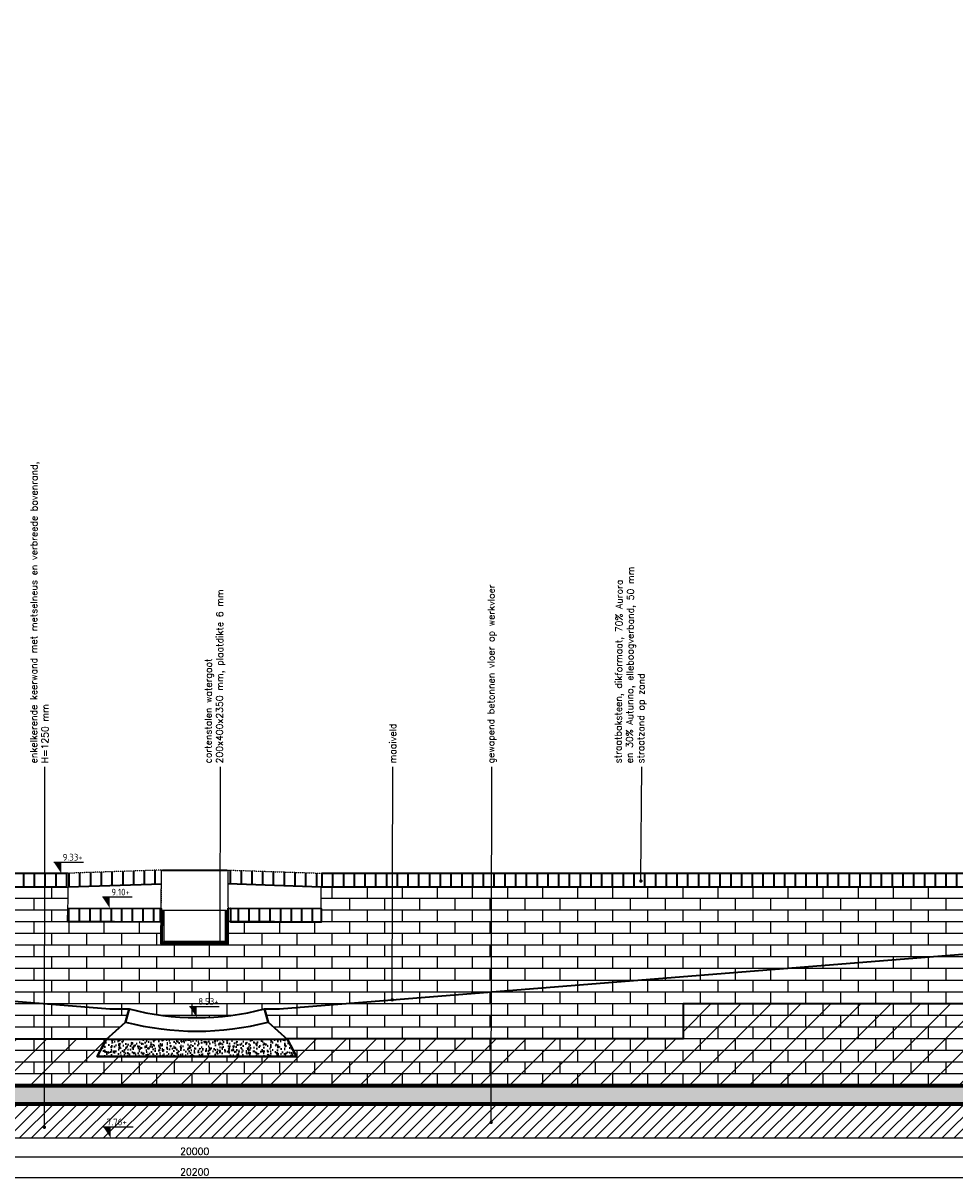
# Model space of a CAD drawing. Header units: metres. Extents: x 153805 to 212562, y 1698 to 57427.
# Tile 12 of 24: x 195917 to 201416, y 2886 to 9717. Entities that reach past the tile are written whole.
import ezdxf
from ezdxf import colors
from ezdxf.entities.mleader import LeaderData, LeaderLine
from ezdxf.math import Vec2, Vec3

# ---------------------------------------------------------------- set-up
doc = ezdxf.new("R2010")
doc.units = ezdxf.units.M
doc.linetypes.add('DASHED', pattern=[0.75, 0.5, -0.25])
for name, color, linetype, lineweight in [('HAURATON_PRODUCT_CONTOUR', 7, 'Continuous', 18), ('N-CO-BC-BETONVORM-G', 50, 'Continuous', 25), ('N-CO-GC-KEERWAND-V', 253, 'Continuous', 35), ('N-CO-GK-KEERWAND-G', 30, 'Continuous', 70), ('N-CO-VH-VERHARDING_STRAATBAKSTEEN-G', 252, 'Continuous', 35), ('N-WE-GW-MAAIVELD-G', 90, 'GW-MAAIVELD', 35), ('N-WE-RI-HWA_GOOT_ROOSTERGOOT-G', 150, 'Continuous', 35), ('N-WE-SC-STAALVORM-G', 140, 'Continuous', 25), ('N-WE-VH-VERHARDING_BETONSTRAATSTEEN-A', 252, 'Continuous', 18), ('N-WE-VH-VERHARDING_GEOTEXTIEL-G', 252, 'Continuous', 35), ('N-WE-VH-VERHARDING_METSELWERK-G', 252, 'Continuous', 35), ('N-WE-VH-VERHARDING_STRAATBAKSTEEN-G', 252, 'Continuous', 35), ('N-WE-VH-VERHARDING_VUILMETSELWERK-A', 11, 'Continuous', 13), ('X-XX-AL-CONSTRUCTIELIJN-GD', 7, 'Continuous', 25), ('X-XX-AL-PEILMAAT-SD', 7, 'Continuous', 25)]:
    doc.layers.add(name, color=color, linetype=linetype, lineweight=lineweight)
doc.layers.add('tl00_hulphatch', color=223, linetype='Continuous', plot=False)
doc.layers.add('TM00_MAATVOERING', color=1, linetype='Continuous')
doc.layers.add('TT00_HOOGTE', color=1, linetype='Continuous')
doc.layers.add('X-XX-AL-DETAIL1-GD metselwerk achtergrond', color=34, linetype='Continuous', lineweight=25, transparency=0.85)
doc.styles.add('NLCS-ISO', font='NLCS-ISO.ttf')
doc.styles.add('ROMANS', font='romans.shx')
doc.linetypes.add('GW-MAAIVELD', pattern='A,12,[40,NLCS.SHX,S=1,R=0,X=0,Y=-0.5],12', length=24)
doc.dimstyles.new('RODOR-DIM-020mm$0', dxfattribs={"dimscale": 20, "dimtxt": 2, "dimasz": 2, "dimexe": 1.25, "dimexo": 0.625, "dimtad": 1, "dimdec": 0, "dimzin": 1, "dimdsep": 46, "dimtxsty": 'ROMANS', "dimblk": 'OBLIQUE', "dimcen": 0, "dimse1": 1, "dimse2": 1, "dimclrd": 1, "dimclre": 1, "dimclrt": 2, "dimadec": 0, "dimazin": 0, "dimtfac": 1, "dimtdec": 0, "dimtmove": 0, "dimatfit": 0, "dimfxl": 1, "dimtolj": 1, "dimtzin": 0, "dimlwd": -1, "dimlwe": -1, "dimarcsym": 0})
pattern_1 = [(90, (-407, 86898.663), (-63.5, 0), [])]
pattern_2 = [(90, (0, 0), (-62.5, 0), [])]

# ---------------------------------------------------------------- blocks, each defined once
blk = doc.blocks.new('_Dot')
at = {"color": 0, "linetype": 'ByBlock', "lineweight": -2}
blk.add_line((-0.5, 0), (-1, 0), dxfattribs=at)
at = {"color": 0, "linetype": 'ByBlock', "const_width": 0.5}
blk.add_lwpolyline([(-0.25, 0, 1), (0.25, 0, 1)], format="xyb", close=True, dxfattribs=at)
blk = doc.blocks.new('_Oblique')
at = {"color": 0, "linetype": 'ByBlock', "lineweight": -2}
blk.add_line((-0.5, -0.5), (0.5, 0.5), dxfattribs=at)
blk = doc.blocks.new('*D29')
at = {"layer": 'Defpoints', "color": 0, "transparency": 16777216}
for p in [(186929.5, 3339.1), (206929.5, 3339.1), (206929.5, 3027.7)]:
    blk.add_point(p, dxfattribs=at)
at = {"layer": 'TM00_MAATVOERING', "color": 1, "transparency": 16777216}
blk.add_line((186929.5, 3027.7), (206929.5, 3027.7), dxfattribs=at)
at = {"layer": 'TM00_MAATVOERING', "color": 1, "transparency": 16777216, "xscale": 40, "yscale": 40, "zscale": 40, "rotation": 180}
blk.add_blockref('_Oblique', (186929.5, 3027.7), dxfattribs=at)
at = {"layer": 'TM00_MAATVOERING', "color": 1, "transparency": 16777216, "xscale": 40, "yscale": 40, "zscale": 40}
blk.add_blockref('_Oblique', (206929.5, 3027.7), dxfattribs=at)
at = {"layer": 'TM00_MAATVOERING', "color": 2, "transparency": 16777216, "insert": (196929.5, 3060.2), "char_height": 40, "attachment_point": 5, "style": 'ROMANS'}
blk.add_mtext('\\A1;20000', dxfattribs=at)
blk = doc.blocks.new('*D30')
at = {"layer": 'Defpoints', "color": 0, "transparency": 16777216}
for p in [(186829.5, 3139.1), (207029.5, 3139.1), (207029.5, 2906.2)]:
    blk.add_point(p, dxfattribs=at)
at = {"layer": 'TM00_MAATVOERING', "color": 1, "transparency": 16777216}
blk.add_line((186829.5, 2906.2), (207029.5, 2906.2), dxfattribs=at)
at = {"layer": 'TM00_MAATVOERING', "color": 1, "transparency": 16777216, "xscale": 40, "yscale": 40, "zscale": 40, "rotation": 180}
blk.add_blockref('_Oblique', (186829.5, 2906.2), dxfattribs=at)
at = {"layer": 'TM00_MAATVOERING', "color": 1, "transparency": 16777216, "xscale": 40, "yscale": 40, "zscale": 40}
blk.add_blockref('_Oblique', (207029.5, 2906.2), dxfattribs=at)
at = {"layer": 'TM00_MAATVOERING', "color": 2, "transparency": 16777216, "insert": (196929.5, 2938.7), "char_height": 40, "attachment_point": 5, "style": 'ROMANS'}
blk.add_mtext('\\A1;20200', dxfattribs=at)
blk = doc.blocks.new('SAL-PEILMAAT_INFRACAD_H01-SOD')
blk.add_line((-2, 3), (6, 3))
blk.add_solid([(-2, 3), (0, 3), (0, 0)])
at = {"style": 'NLCS-ISO'}
blk.add_attdef('...', (0.4, 3.4), '', height=1.8, dxfattribs=at)

msp = doc.modelspace()

# ---------------------------------------------------------------- hatches: boundary and pattern name
at = {"layer": 'N-CO-GC-KEERWAND-V'}
h = msp.add_hatch(color=256, dxfattribs=at)
h.dxf.hatch_style = 1
h.paths.add_polyline_path([(206788.3, 3449.1), (206929.5, 3449.1), (206929.5, 3339.1), (186929.5, 3339.1), (186929.5, 3449.1)])
at = {"layer": 'N-WE-SC-STAALVORM-G'}
h = msp.add_hatch(color=256, dxfattribs=at)
h.dxf.hatch_style = 1
h.paths.add_polyline_path([(196747.8, 4484.2), (196746.4, 4300.2), (197111.6, 4299.9), (197110.6, 4483.9), (197116.6, 4483.9), (197117.7, 4293.9), (196740.3, 4294.2), (196741.8, 4484.2)])
at = {"layer": 'N-WE-VH-VERHARDING_BETONSTRAATSTEEN-A'}
h = msp.add_hatch(dxfattribs=at)
h.set_pattern_fill('ANSI31', color=256, scale=400)
h.set_pattern_definition([(45, (0, 0), (-35.355339, 35.355339), [])])
h.paths.add_polyline_path([(182857, 13082.2), (183470.1, 13082.2), (185472.4, 13087.7), (185471.7, 12886.8), (183935.5, 12887.7), (182857, 12887.7)])
h.paths.add_polyline_path([(184639.1, 12227.7), (186039.5, 12223.2), (186039.5, 12023.2), (184638.4, 12023.2)])
h.paths.add_polyline_path([(190909.5, 12227.7), (192312.4, 12223.2), (192312.4, 12023.2), (190911.4, 12023.2)])
h.paths.add_polyline_path([(196264, 12222.2), (197264, 12222.2), (198364.8, 12222.2), (198364.8, 12027.2), (197464, 12027.7), (196264, 12027.7)])
h.paths.add_polyline_path([(207029.5, 3339.1), (186829.5, 3339.1), (186829.5, 3139.1), (207029.5, 3139.1)])
h.paths.add_polyline_path([(196389.6, 3205.1), (196433.6, 3205.1), (196433.6, 3139.1)], flags=24)
edge = h.paths.add_edge_path(flags=16)
edge.add_line((196389.6, 3205.1), (196565.6, 3205.1))
h.paths.add_polyline_path([(196401.2, 3204), (196543.8, 3204), (196543.8, 3263.4), (196401.2, 3263.4)], flags=24)
at = {"layer": 'N-WE-VH-VERHARDING_GEOTEXTIEL-G'}
h = msp.add_hatch(dxfattribs=at)
h.set_pattern_fill('AR-CONC', color=256, scale=8)
h.set_pattern_definition([(50, (-8342.695, -7798.046), (57.380815, -5.020171), [6, -66]), (355, (-8342.695, -7798.046), (-11.100107, 60.17537), [4.8, -52.8]), (100.451444, (-8337.913, -7798.464), (46.280708, 55.1552), [5.099215, -56.091369]), (46.1842, (-8342.695, -7782.046), (85.379306, -13.241542), [9, -99]), (96.635635, (-8335.58, -7783.15), (74.772956, 77.929488), [7.648827, -84.1371]), (351.184164, (-8342.695, -7782.05), (74.772956, 77.929488), [7.2, -79.2]), (21, (-8334.695, -7786.046), (47.752564, -32.209511), [6, -66]), (326, (-8334.695, -7786.046), (19.465227, 58.012004), [4.8, -52.8]), (71.451445, (-8330.715, -7788.73), (67.21779, 25.802492), [5.099215, -56.091369]), (37.5, (-8342.695, -7798.046), (0.9727884, 26.6315083), [0, -52.16, 0, -53.6, 0, -53]), (7.5, (-8342.695, -7798.046), (21.045563, 31.552937), [0, -30.56, 0, -50.96, 0, -20.2]), (327.5, (-8360.535, -7798.046), (42.705795, -1.8043897), [0, -20, 0, -62.4, 0, -82.8]), (317.5, (-8368.535, -7798.046), (46.6548935, 8.0083986), [0, -26, 0, -41.44, 0, -58.8])])
h.paths.add_polyline_path([(197530.6, 3619.2), (197477.6, 3719.2), (196406.6, 3719.2), (196353.6, 3619.2)])
at = {"layer": 'N-WE-VH-VERHARDING_STRAATBAKSTEEN-G', "ltscale": 0.1, "transparency": 33554559}
h = msp.add_hatch(dxfattribs=at)
h.set_pattern_fill('ANSI31', color=256, scale=20, angle=45)
h.set_pattern_definition(pattern_1)
h.paths.add_polyline_path([(196179.5, 4701.1), (196733.8, 4719.7), (196733.9, 4719.7), (196733.3, 4639.6), (196179.5, 4621.1)])
h = msp.add_hatch(dxfattribs=at)
h.set_pattern_fill('ANSI31', color=256, scale=20, angle=45)
h.set_pattern_definition(pattern_1)
h.paths.add_polyline_path([(197679.5, 4701.1), (197125.2, 4719.7), (197125.1, 4719.7), (197125.6, 4639.6), (197679.5, 4621.1)])
h = msp.add_hatch(dxfattribs=at)
h.set_pattern_fill('ANSI31', color=256, scale=20, angle=45)
h.set_pattern_definition([(90, (-1056.446, 86898.71), (-63.5, 0), [])])
h.paths.add_polyline_path([(186929.5, 4701.1), (196179.5, 4701.1), (196182.1, 4621.1), (186929.5, 4621.1)])
h = msp.add_hatch(dxfattribs=at)
h.set_pattern_fill('ANSI31', color=256, scale=20, angle=45)
h.set_pattern_definition([(90, (1784.216, 87059.604), (-63.5, 0), [])])
h.paths.add_polyline_path([(197679.5, 4701.1), (206929.5, 4701.1), (206929.5, 4621.1), (197679.6, 4621.1)])
h = msp.add_hatch(dxfattribs=at)
h.set_pattern_fill('ANSI31', color=256, scale=500, angle=45)
h.set_pattern_definition(pattern_2)
h.paths.add_polyline_path([(196181.9, 4496), (196732.4, 4493.3), (196732.2, 4453.3), (196731.7, 4413.3), (196181.5, 4416.4)])
h = msp.add_hatch(dxfattribs=at)
h.set_pattern_fill('ANSI31', color=256, scale=500, angle=45)
h.set_pattern_definition(pattern_2)
h.paths.add_polyline_path([(197126.4, 4496), (197676.8, 4493.3), (197676.6, 4453.3), (197676.2, 4413.3), (197126, 4416.5)])
at = {"layer": 'N-WE-VH-VERHARDING_VUILMETSELWERK-A'}
h = msp.add_hatch(dxfattribs=at)
h.set_pattern_fill('ANSI31', color=256, scale=1000)
h.set_pattern_definition([(45, (0, 0), (-88.38835, 88.38835), [])])
h.paths.add_polyline_path([(186929.5, 4345.1), (186929.5, 3449.1), (206929.5, 3449.1), (206929.5, 4345.1), (204984.1, 4345.1), (204984.1, 4138.1), (202399.1, 4138.1), (202399.1, 3931.1), (199811.6, 3931.1), (199811.6, 3724.1), (197472.1, 3724.1), (197477.6, 3719.2), (197530.6, 3619.2), (196353.6, 3619.2), (196406.6, 3719.2), (196412.1, 3724.1), (194015.6, 3724.1), (194015.6, 3931.1), (191428.1, 3931.1), (191428.1, 4138.1), (188840.6, 4138.1), (188840.6, 4345.1)])

# ---------------------------------------------------------------- linework, layer by layer
at = {"layer": 'HAURATON_PRODUCT_CONTOUR', "color": 9, "linetype": 'DASHED', "ltscale": 0.05}
msp.add_line((197128.2, 4282.2), (197125.7, 4641.6), dxfattribs=at)
at = {"layer": 'N-CO-BC-BETONVORM-G', "ltscale": 0.2}
msp.add_lwpolyline([(207029.5, 3339.1), (186829.5, 3339.1), (186829.5, 3139.1), (207029.5, 3139.1)], close=True, dxfattribs=at)
at = {"layer": 'N-CO-GK-KEERWAND-G', "flags": 128}
msp.add_lwpolyline([(206788.3, 3449.1), (206929.5, 3449.1), (206929.5, 3339.1), (186929.5, 3339.1), (186929.5, 3449.1)], close=True, dxfattribs=at)
at = {"layer": 'N-CO-VH-VERHARDING_STRAATBAKSTEEN-G', "ltscale": 0.1}
msp.add_lwpolyline([(196542.1, 3900.3), (196522, 3822.8, 0.127641), (197362.2, 3822.8), (197342.1, 3900.3)], format="xyb", dxfattribs=at)
at = {"layer": 'N-WE-GW-MAAIVELD-G', "ltscale": 30}
for points in [[(186929.5, 4701.1), (187929.5, 4501.1), (188929.5, 4501.1), (196429.5, 3901.1), (196542.1, 3901.1)], [(197342.1, 3901.1), (197429.5, 3901.1), (204929.5, 4501.1), (205929.5, 4501.1), (206929.5, 4701.1)]]:
    msp.add_lwpolyline(points, dxfattribs=at)
at = {"layer": 'N-WE-RI-HWA_GOOT_ROOSTERGOOT-G', "flags": 128}
msp.add_lwpolyline([(196738.9, 4719.7), (197118.9, 4719.7)], dxfattribs=at)
at = {"layer": 'N-WE-SC-STAALVORM-G', "flags": 128}
for points in [[(196730.3, 4284.3), (196733.7, 4719.7), (197125.1, 4719.7), (197127.6, 4284)], [(196747.8, 4484.2), (196746.4, 4300.2), (197111.6, 4299.9), (197110.6, 4483.9), (197116.6, 4483.9), (197117.7, 4293.9), (196740.3, 4294.2), (196741.8, 4484.2)]]:
    msp.add_lwpolyline(points, close=True, dxfattribs=at)
at = {"layer": 'N-WE-SC-STAALVORM-G'}
msp.add_lwpolyline([(196733.7, 4719.7), (197125.1, 4719.7), (197127.6, 4284), (196730.3, 4284.3)], close=True, dxfattribs=at)
at = {"layer": 'N-WE-SC-STAALVORM-G', "flags": 128}
for points in [[(196731.9, 4484.3), (196730.3, 4284.3), (197127.6, 4284), (197126.5, 4484), (197120.5, 4483.9)], [(197120.5, 4483.9), (197121.6, 4290), (196736.4, 4290.3), (196737.9, 4484.3), (196731.9, 4484.3)], [(196741.8, 4484.2), (197116.6, 4483.9)]]:
    msp.add_lwpolyline(points, dxfattribs=at)
at = {"layer": 'N-WE-VH-VERHARDING_METSELWERK-G'}
for points in [[(196182.1, 4621.1), (196736.5, 4639.3)], [(197125.6, 4639.6), (197676.8, 4621.1)]]:
    msp.add_lwpolyline(points, dxfattribs=at)
at = {"layer": 'N-WE-VH-VERHARDING_STRAATBAKSTEEN-G', "flags": 128}
for points in [[(186929.5, 4701.1), (196179.5, 4701.1)], [(197679.5, 4701.1), (206929.5, 4701.1)], [(186929.5, 4621.1), (196179.5, 4621.1)], [(197679.5, 4621.1), (206929.5, 4621.1)]]:
    msp.add_lwpolyline(points, dxfattribs=at)
at = {"layer": 'N-WE-VH-VERHARDING_STRAATBAKSTEEN-G', "ltscale": 0.1, "transparency": 33554559}
for points in [[(196181.9, 4496), (196732.4, 4493.3), (196732.2, 4453.3), (196731.7, 4413.3), (196181.5, 4416.4)], [(197126.4, 4496), (197676.8, 4493.3), (197676.6, 4453.3), (197676.2, 4413.3), (197126, 4416.5)]]:
    msp.add_lwpolyline(points, close=True, dxfattribs=at)
at = {"layer": 'N-WE-VH-VERHARDING_STRAATBAKSTEEN-G', "ltscale": 0.1, "transparency": 33554559, "flags": 128}
msp.add_lwpolyline([(197676.4, 4413.3), (197141.9, 4412.8), (197142.1, 4496), (197676.8, 4493.3), (197676.4, 4413.3)], dxfattribs=at)
at = {"layer": 'N-WE-VH-VERHARDING_STRAATBAKSTEEN-G', "flags": 128}
msp.add_lwpolyline([(197342.1, 3900.3), (197362.2, 3822.8), (197477.6, 3719.2), (197530.6, 3619.2), (196353.6, 3619.2), (196406.6, 3719.2), (196522, 3822.8), (196542.1, 3900.3, 0.127641)], format="xyb", close=True, dxfattribs=at)
msp.add_lwpolyline([(197530.6, 3619.2), (197477.6, 3719.2), (196406.6, 3719.2), (196353.6, 3619.2)], close=True, dxfattribs=at)
at = {"layer": 'N-WE-VH-VERHARDING_VUILMETSELWERK-A', "lineweight": 35, "ltscale": 8, "flags": 128}
for points in [[(186929.5, 4345.1), (188840.6, 4345.1), (188840.6, 4138.1), (191428.1, 4138.1), (191428.1, 3931.1), (194015.6, 3931.1), (194015.6, 3724.1), (196412.1, 3724.1)], [(206929.5, 4345.1), (204984.1, 4345.1), (204984.1, 4138.1), (202399.1, 4138.1), (202399.1, 3931.1), (199811.6, 3931.1), (199811.6, 3724.1), (197472.1, 3724.1)]]:
    msp.add_lwpolyline(points, dxfattribs=at)
at = {"layer": 'tl00_hulphatch', "flags": 128}
msp.add_lwpolyline([(186929.5, 4345.1), (186929.5, 3449.1), (206929.5, 3449.1), (206929.5, 4345.1), (204984.1, 4345.1), (204984.1, 4138.1), (202399.1, 4138.1), (202399.1, 3931.1), (199811.6, 3931.1), (199811.6, 3724.1), (197472.1, 3724.1), (197477.6, 3719.2), (197530.6, 3619.2), (196353.6, 3619.2), (196406.6, 3719.2), (196412.1, 3724.1), (194015.6, 3724.1), (194015.6, 3931.1), (191428.1, 3931.1), (191428.1, 4138.1), (188840.6, 4138.1), (188840.6, 4345.1)], close=True, dxfattribs=at)
at = {"layer": 'X-XX-AL-CONSTRUCTIELIJN-GD', "color": 9, "linetype": 'DASHED', "ltscale": 0.05}
for points in [[(196733.9, 4719.7), (196179.5, 4701.1)], [(196730.9, 4282.2), (196733.9, 4719.7), (197125.1, 4719.7), (197125.7, 4641.6)], [(197125.1, 4719.7), (197679.5, 4701.1)]]:
    msp.add_lwpolyline(points, dxfattribs=at)
at = {"layer": 'X-XX-AL-DETAIL1-GD metselwerk achtergrond', "color": 253, "linetype": 'Continuous', "transparency": 33554559}
for p, q in [((196085.6, 4552.1), (196085.6, 4620.5)), ((206929.5, 4621.1), (197676.8, 4621.1)), ((197741.6, 4552.1), (197741.6, 4621.1)), ((197845.1, 4621.1), (197845.1, 4621.1)), ((197948.6, 4552.1), (197948.6, 4621.1)), ((198052.1, 4621.1), (198052.1, 4621.1)), ((198155.6, 4552.1), (198155.6, 4621.1)), ((198259.1, 4621.1), (198259.1, 4621.1)), ((198362.6, 4552.1), (198362.6, 4621.1)), ((198466.1, 4621.1), (198466.1, 4621.1)), ((198569.6, 4552.1), (198569.6, 4621.1)), ((198673.1, 4621.1), (198673.1, 4621.1)), ((198776.6, 4552.1), (198776.6, 4621.1)), ((198880.1, 4621.1), (198880.1, 4621.1)), ((198983.6, 4552.1), (198983.6, 4621.1)), ((199087.1, 4621.1), (199087.1, 4621.1)), ((199190.6, 4552.1), (199190.6, 4621.1)), ((199294.1, 4621.1), (199294.1, 4621.1)), ((199397.6, 4552.1), (199397.6, 4621.1)), ((199501.1, 4621.1), (199501.1, 4621.1)), ((199604.6, 4552.1), (199604.6, 4621.1)), ((199708.1, 4621.1), (199708.1, 4621.1)), ((199811.6, 4552.1), (199811.6, 4621.1)), ((199915.1, 4621.1), (199915.1, 4621.1)), ((200018.6, 4552.1), (200018.6, 4621.1)), ((200122.1, 4621.1), (200122.1, 4621.1)), ((200225.6, 4552.1), (200225.6, 4621.1)), ((200329.1, 4621.1), (200329.1, 4621.1)), ((200432.6, 4552.1), (200432.6, 4621.1)), ((200536.1, 4621.1), (200536.1, 4621.1)), ((200639.6, 4552.1), (200639.6, 4621.1)), ((200743.1, 4621.1), (200743.1, 4621.1)), ((200846.6, 4552.1), (200846.6, 4621.1)), ((200950.1, 4621.1), (200950.1, 4621.1)), ((201053.6, 4552.1), (201053.6, 4621.1)), ((201157.1, 4621.1), (201157.1, 4621.1)), ((201260.6, 4552.1), (201260.6, 4621.1)), ((201364.1, 4621.1), (201364.1, 4621.1)), ((196181.9, 4552.1), (192788.6, 4552.1)), ((195982.1, 4483.1), (195982.1, 4552.1)), ((206929.5, 4552.1), (197676.7, 4552.1)), ((197845.1, 4483.1), (197845.1, 4552.1)), ((198052.1, 4483.1), (198052.1, 4552.1)), ((198259.1, 4483.1), (198259.1, 4552.1)), ((198466.1, 4483.1), (198466.1, 4552.1)), ((198673.1, 4483.1), (198673.1, 4552.1)), ((198880.1, 4483.1), (198880.1, 4552.1)), ((199087.1, 4483.1), (199087.1, 4552.1)), ((199294.1, 4483.1), (199294.1, 4552.1)), ((199501.1, 4483.1), (199501.1, 4552.1)), ((199708.1, 4483.1), (199708.1, 4552.1)), ((199915.1, 4483.1), (199915.1, 4552.1)), ((200122.1, 4483.1), (200122.1, 4552.1)), ((200329.1, 4483.1), (200329.1, 4552.1)), ((200536.1, 4483.1), (200536.1, 4552.1)), ((200743.1, 4483.1), (200743.1, 4552.1)), ((200950.1, 4483.1), (200950.1, 4552.1)), ((201157.1, 4483.1), (201157.1, 4552.1)), ((201364.1, 4483.1), (201364.1, 4552.1)), ((196181.7, 4483.1), (192788.5, 4483.1)), ((196085.6, 4414.1), (196085.6, 4483.1)), ((206929.5, 4483.1), (197676.6, 4483.1)), ((197741.6, 4414.1), (197741.6, 4483.1)), ((197948.6, 4414.1), (197948.6, 4483.1)), ((198155.6, 4414.1), (198155.6, 4483.1)), ((198362.6, 4414.1), (198362.6, 4483.1)), ((198569.6, 4414.1), (198569.6, 4483.1)), ((198776.6, 4414.1), (198776.6, 4483.1)), ((198983.6, 4414.1), (198983.6, 4483.1)), ((199190.6, 4414.1), (199190.6, 4483.1)), ((199397.6, 4414.1), (199397.6, 4483.1)), ((199604.6, 4414.1), (199604.6, 4483.1)), ((199811.6, 4414.1), (199811.6, 4483.1)), ((200018.6, 4414.1), (200018.6, 4483.1)), ((200225.6, 4414.1), (200225.6, 4483.1)), ((200432.6, 4414.1), (200432.6, 4483.1)), ((200639.6, 4414.1), (200639.6, 4483.1)), ((200846.6, 4414.1), (200846.6, 4483.1)), ((201053.6, 4414.1), (201053.6, 4483.1)), ((201260.6, 4414.1), (201260.6, 4483.1)), ((196181.5, 4414.1), (192788.4, 4414.1)), ((195982.1, 4345.1), (195982.1, 4414.1)), ((196189.1, 4345.1), (196189.1, 4412.8)), ((196396.1, 4345.1), (196396.1, 4413)), ((196603.1, 4345.1), (196603.1, 4413.2)), ((197224.1, 4345.1), (197224.1, 4411.1)), ((197431.1, 4345.1), (197431.1, 4412.1)), ((197638.1, 4345.1), (197638.1, 4413.1)), ((206929.5, 4414.1), (197676.4, 4414.1)), ((197845.1, 4345.1), (197845.1, 4414.1)), ((198052.1, 4345.1), (198052.1, 4414.1)), ((198259.1, 4345.1), (198259.1, 4414.1)), ((198466.1, 4345.1), (198466.1, 4414.1)), ((198673.1, 4345.1), (198673.1, 4414.1)), ((198880.1, 4345.1), (198880.1, 4414.1)), ((199087.1, 4345.1), (199087.1, 4414.1)), ((199294.1, 4345.1), (199294.1, 4414.1)), ((199501.1, 4345.1), (199501.1, 4414.1)), ((199708.1, 4345.1), (199708.1, 4414.1)), ((199915.1, 4345.1), (199915.1, 4414.1)), ((200122.1, 4345.1), (200122.1, 4414.1)), ((200329.1, 4345.1), (200329.1, 4414.1)), ((200536.1, 4345.1), (200536.1, 4414.1)), ((200743.1, 4345.1), (200743.1, 4414.1)), ((200950.1, 4345.1), (200950.1, 4414.1)), ((201157.1, 4345.1), (201157.1, 4414.1)), ((201364.1, 4345.1), (201364.1, 4414.1)), ((196731.1, 4345.1), (192788.3, 4345.1)), ((196085.6, 4276.1), (196085.6, 4345.1)), ((196292.6, 4276.1), (196292.6, 4345.1)), ((196499.6, 4276.1), (196499.6, 4345.1)), ((196706.6, 4276.1), (196706.6, 4345.1)), ((206929.5, 4345.1), (197127.7, 4345.1)), ((197327.6, 4276.1), (197327.6, 4345.1)), ((197534.6, 4276.1), (197534.6, 4345.1)), ((197741.6, 4276.1), (197741.6, 4345.1)), ((197948.6, 4276.1), (197948.6, 4345.1)), ((198155.6, 4276.1), (198155.6, 4345.1)), ((198362.6, 4276.1), (198362.6, 4345.1)), ((198569.6, 4276.1), (198569.6, 4345.1)), ((198776.6, 4276.1), (198776.6, 4345.1)), ((198983.6, 4276.1), (198983.6, 4345.1)), ((199190.6, 4276.1), (199190.6, 4345.1)), ((199397.6, 4276.1), (199397.6, 4345.1)), ((199604.6, 4276.1), (199604.6, 4345.1)), ((199811.6, 4276.1), (199811.6, 4345.1)), ((200018.6, 4276.1), (200018.6, 4345.1)), ((200225.6, 4276.1), (200225.6, 4345.1)), ((200432.6, 4276.1), (200432.6, 4345.1)), ((200639.6, 4276.1), (200639.6, 4345.1)), ((200846.6, 4276.1), (200846.6, 4345.1)), ((201053.6, 4276.1), (201053.6, 4345.1)), ((201260.6, 4276.1), (201260.6, 4345.1)), ((206929.5, 4276.1), (192788.2, 4276.1)), ((195982.1, 4207.1), (195982.1, 4276.1)), ((196189.1, 4207.1), (196189.1, 4276.1)), ((196396.1, 4207.1), (196396.1, 4276.1)), ((196603.1, 4207.1), (196603.1, 4276.1)), ((196810.1, 4207.1), (196810.1, 4276.1)), ((196913.6, 4276.1), (196913.6, 4282.2)), ((197017.1, 4207.1), (197017.1, 4276.1)), ((197120.6, 4276.1), (197120.6, 4282.2)), ((197224.1, 4207.1), (197224.1, 4276.1)), ((197431.1, 4207.1), (197431.1, 4276.1)), ((197638.1, 4207.1), (197638.1, 4276.1)), ((197845.1, 4207.1), (197845.1, 4276.1)), ((198052.1, 4207.1), (198052.1, 4276.1)), ((198259.1, 4207.1), (198259.1, 4276.1)), ((198466.1, 4207.1), (198466.1, 4276.1)), ((198673.1, 4207.1), (198673.1, 4276.1)), ((198880.1, 4207.1), (198880.1, 4276.1)), ((199087.1, 4207.1), (199087.1, 4276.1)), ((199294.1, 4207.1), (199294.1, 4276.1)), ((199501.1, 4207.1), (199501.1, 4276.1)), ((199708.1, 4207.1), (199708.1, 4276.1)), ((199915.1, 4207.1), (199915.1, 4276.1)), ((200122.1, 4207.1), (200122.1, 4276.1)), ((200329.1, 4207.1), (200329.1, 4276.1)), ((200536.1, 4207.1), (200536.1, 4276.1)), ((200743.1, 4207.1), (200743.1, 4276.1)), ((200950.1, 4207.1), (200950.1, 4276.1)), ((201157.1, 4207.1), (201157.1, 4276.1)), ((201364.1, 4207.1), (201364.1, 4276.1)), ((206929.5, 4207.1), (192788.1, 4207.1)), ((196085.6, 4138.1), (196085.6, 4207.1)), ((196292.6, 4138.1), (196292.6, 4207.1)), ((196499.6, 4138.1), (196499.6, 4207.1)), ((196706.6, 4138.1), (196706.6, 4207.1)), ((196913.6, 4138.1), (196913.6, 4207.1)), ((197120.6, 4138.1), (197120.6, 4207.1)), ((197327.6, 4138.1), (197327.6, 4207.1)), ((197534.6, 4138.1), (197534.6, 4207.1)), ((197741.6, 4138.1), (197741.6, 4207.1)), ((197948.6, 4138.1), (197948.6, 4207.1)), ((198155.6, 4138.1), (198155.6, 4207.1)), ((198362.6, 4138.1), (198362.6, 4207.1)), ((198569.6, 4138.1), (198569.6, 4207.1)), ((198776.6, 4138.1), (198776.6, 4207.1)), ((198983.6, 4138.1), (198983.6, 4207.1)), ((199190.6, 4138.1), (199190.6, 4207.1)), ((199397.6, 4138.1), (199397.6, 4207.1)), ((199604.6, 4138.1), (199604.6, 4207.1)), ((199811.6, 4138.1), (199811.6, 4207.1)), ((200018.6, 4138.1), (200018.6, 4207.1)), ((200225.6, 4138.1), (200225.6, 4207.1)), ((200432.6, 4138.1), (200432.6, 4207.1)), ((200639.6, 4138.1), (200639.6, 4207.1)), ((200846.6, 4138.1), (200846.6, 4207.1)), ((201053.6, 4138.1), (201053.6, 4207.1)), ((201260.6, 4138.1), (201260.6, 4207.1)), ((206929.5, 4138.1), (192788, 4138.1)), ((195982.1, 4069.1), (195982.1, 4138.1)), ((196189.1, 4069.1), (196189.1, 4138.1)), ((196396.1, 4069.1), (196396.1, 4138.1)), ((196603.1, 4069.1), (196603.1, 4138.1)), ((196810.1, 4069.1), (196810.1, 4138.1)), ((197017.1, 4069.1), (197017.1, 4138.1)), ((197224.1, 4069.1), (197224.1, 4138.1)), ((197431.1, 4069.1), (197431.1, 4138.1)), ((197638.1, 4069.1), (197638.1, 4138.1)), ((197845.1, 4069.1), (197845.1, 4138.1)), ((198052.1, 4069.1), (198052.1, 4138.1)), ((198259.1, 4069.1), (198259.1, 4138.1)), ((198466.1, 4069.1), (198466.1, 4138.1)), ((198673.1, 4069.1), (198673.1, 4138.1)), ((198880.1, 4069.1), (198880.1, 4138.1)), ((199087.1, 4069.1), (199087.1, 4138.1)), ((199294.1, 4069.1), (199294.1, 4138.1)), ((199501.1, 4069.1), (199501.1, 4138.1)), ((199708.1, 4069.1), (199708.1, 4138.1)), ((199915.1, 4069.1), (199915.1, 4138.1)), ((200122.1, 4069.1), (200122.1, 4138.1)), ((200329.1, 4069.1), (200329.1, 4138.1)), ((200536.1, 4069.1), (200536.1, 4138.1)), ((200743.1, 4069.1), (200743.1, 4138.1)), ((200950.1, 4069.1), (200950.1, 4138.1)), ((201157.1, 4069.1), (201157.1, 4138.1)), ((201364.1, 4069.1), (201364.1, 4138.1)), ((206929.5, 4069.1), (192787.9, 4069.1)), ((196085.6, 4000.1), (196085.6, 4069.1)), ((196292.6, 4000.1), (196292.6, 4069.1)), ((196499.6, 4000.1), (196499.6, 4069.1)), ((196706.6, 4000.1), (196706.6, 4069.1)), ((196913.6, 4000.1), (196913.6, 4069.1)), ((197120.6, 4000.1), (197120.6, 4069.1)), ((197327.6, 4000.1), (197327.6, 4069.1)), ((197534.6, 4000.1), (197534.6, 4069.1)), ((197741.6, 4000.1), (197741.6, 4069.1)), ((197948.6, 4000.1), (197948.6, 4069.1)), ((198155.6, 4000.1), (198155.6, 4069.1)), ((198362.6, 4000.1), (198362.6, 4069.1)), ((198569.6, 4000.1), (198569.6, 4069.1)), ((198776.6, 4000.1), (198776.6, 4069.1)), ((198983.6, 4000.1), (198983.6, 4069.1)), ((199190.6, 4000.1), (199190.6, 4069.1)), ((199397.6, 4000.1), (199397.6, 4069.1)), ((199604.6, 4000.1), (199604.6, 4069.1)), ((199811.6, 4000.1), (199811.6, 4069.1)), ((200018.6, 4000.1), (200018.6, 4069.1)), ((200225.6, 4000.1), (200225.6, 4069.1)), ((200432.6, 4000.1), (200432.6, 4069.1)), ((200639.6, 4000.1), (200639.6, 4069.1)), ((200846.6, 4000.1), (200846.6, 4069.1)), ((201053.6, 4000.1), (201053.6, 4069.1)), ((201260.6, 4000.1), (201260.6, 4069.1)), ((206929.5, 4000.1), (192787.8, 4000.1)), ((195982.1, 3931.1), (195982.1, 4000.1)), ((196189.1, 3931.1), (196189.1, 4000.1)), ((196396.1, 3931.1), (196396.1, 4000.1)), ((196603.1, 3931.1), (196603.1, 4000.1)), ((196810.1, 3931.1), (196810.1, 4000.1)), ((197017.1, 3931.1), (197017.1, 4000.1)), ((197224.1, 3931.1), (197224.1, 4000.1)), ((197431.1, 3931.1), (197431.1, 4000.1)), ((197638.1, 3931.1), (197638.1, 4000.1)), ((197845.1, 3931.1), (197845.1, 4000.1)), ((198052.1, 3931.1), (198052.1, 4000.1)), ((198259.1, 3931.1), (198259.1, 4000.1)), ((198466.1, 3931.1), (198466.1, 4000.1)), ((198673.1, 3931.1), (198673.1, 4000.1)), ((198880.1, 3931.1), (198880.1, 4000.1)), ((199087.1, 3931.1), (199087.1, 4000.1)), ((199294.1, 3931.1), (199294.1, 4000.1)), ((199501.1, 3931.1), (199501.1, 4000.1)), ((199708.1, 3931.1), (199708.1, 4000.1)), ((199915.1, 3931.1), (199915.1, 4000.1)), ((200122.1, 3931.1), (200122.1, 4000.1)), ((200329.1, 3931.1), (200329.1, 4000.1)), ((200536.1, 3931.1), (200536.1, 4000.1)), ((200743.1, 3931.1), (200743.1, 4000.1)), ((200950.1, 3931.1), (200950.1, 4000.1)), ((201157.1, 3931.1), (201157.1, 4000.1)), ((201364.1, 3931.1), (201364.1, 4000.1)), ((206929.5, 3931.1), (192787.7, 3931.1)), ((196085.6, 3862.1), (196085.6, 3931.1)), ((196292.6, 3862.1), (196292.6, 3931.1)), ((196499.6, 3862.1), (196499.6, 3931.1)), ((196706.6, 3866.7), (196706.6, 3931.1)), ((196913.6, 3862.1), (196913.6, 3931.1)), ((197120.6, 3862.1), (197120.6, 3931.1)), ((197327.6, 3896.6), (197327.6, 3931.1)), ((197534.6, 3862.1), (197534.6, 3931.1)), ((197741.6, 3862.1), (197741.6, 3931.1)), ((197948.6, 3862.1), (197948.6, 3931.1)), ((198155.6, 3862.1), (198155.6, 3931.1)), ((198362.6, 3862.1), (198362.6, 3931.1)), ((198569.6, 3862.1), (198569.6, 3931.1)), ((198776.6, 3862.1), (198776.6, 3931.1)), ((198983.6, 3862.1), (198983.6, 3931.1)), ((199190.6, 3862.1), (199190.6, 3931.1)), ((199397.6, 3862.1), (199397.6, 3931.1)), ((199604.6, 3862.1), (199604.6, 3931.1)), ((199811.6, 3862.1), (199811.6, 3931.1)), ((200018.6, 3862.1), (200018.6, 3931.1)), ((200225.6, 3862.1), (200225.6, 3931.1)), ((200432.6, 3862.1), (200432.6, 3931.1)), ((200639.6, 3862.1), (200639.6, 3931.1)), ((200846.6, 3862.1), (200846.6, 3931.1)), ((201053.6, 3862.1), (201053.6, 3931.1)), ((201260.6, 3862.1), (201260.6, 3931.1)), ((196532.2, 3862.1), (192787.6, 3862.1)), ((195982.1, 3793.1), (195982.1, 3862.1)), ((196189.1, 3793.1), (196189.1, 3862.1)), ((196396.1, 3793.1), (196396.1, 3862.1)), ((197144.4, 3862.1), (196739.8, 3862.1)), ((196810.1, 3854.7), (196810.1, 3862.1)), ((197017.1, 3851), (197017.1, 3862.1)), ((206929.5, 3862.1), (197352, 3862.1)), ((197431.1, 3793.1), (197431.1, 3862.1)), ((197638.1, 3793.1), (197638.1, 3862.1)), ((197845.1, 3793.1), (197845.1, 3862.1)), ((198052.1, 3793.1), (198052.1, 3862.1)), ((198259.1, 3793.1), (198259.1, 3862.1)), ((198466.1, 3793.1), (198466.1, 3862.1)), ((198673.1, 3793.1), (198673.1, 3862.1)), ((198880.1, 3793.1), (198880.1, 3862.1)), ((199087.1, 3793.1), (199087.1, 3862.1)), ((199294.1, 3793.1), (199294.1, 3862.1)), ((199501.1, 3793.1), (199501.1, 3862.1)), ((199708.1, 3793.1), (199708.1, 3862.1)), ((199915.1, 3793.1), (199915.1, 3862.1)), ((200122.1, 3793.1), (200122.1, 3862.1)), ((200329.1, 3793.1), (200329.1, 3862.1)), ((200536.1, 3793.1), (200536.1, 3862.1)), ((200743.1, 3793.1), (200743.1, 3862.1)), ((200950.1, 3793.1), (200950.1, 3862.1)), ((201157.1, 3793.1), (201157.1, 3862.1)), ((201364.1, 3793.1), (201364.1, 3862.1)), ((196488.9, 3793.1), (192787.5, 3793.1)), ((196085.6, 3724.1), (196085.6, 3793.1)), ((196292.6, 3724.1), (196292.6, 3793.1)), ((206929.5, 3793.1), (197395.3, 3793.1)), ((197534.6, 3724.1), (197534.6, 3793.1)), ((197741.6, 3724.1), (197741.6, 3793.1)), ((197948.6, 3724.1), (197948.6, 3793.1)), ((198155.6, 3724.1), (198155.6, 3793.1)), ((198362.6, 3724.1), (198362.6, 3793.1)), ((198569.6, 3724.1), (198569.6, 3793.1)), ((198776.6, 3724.1), (198776.6, 3793.1)), ((198983.6, 3724.1), (198983.6, 3793.1)), ((199190.6, 3724.1), (199190.6, 3793.1)), ((199397.6, 3724.1), (199397.6, 3793.1)), ((199604.6, 3724.1), (199604.6, 3793.1)), ((199811.6, 3724.1), (199811.6, 3793.1)), ((200018.6, 3724.1), (200018.6, 3793.1)), ((200225.6, 3724.1), (200225.6, 3793.1)), ((200432.6, 3724.1), (200432.6, 3793.1)), ((200639.6, 3724.1), (200639.6, 3793.1)), ((200846.6, 3724.1), (200846.6, 3793.1)), ((201053.6, 3724.1), (201053.6, 3793.1)), ((201260.6, 3724.1), (201260.6, 3793.1)), ((196412.1, 3724.1), (192787.4, 3724.1)), ((195982.1, 3655.1), (195982.1, 3724.1)), ((196189.1, 3655.1), (196189.1, 3724.1)), ((196396.1, 3699.3), (196396.1, 3724.1)), ((206929.5, 3724.1), (197472.1, 3724.1)), ((197638.1, 3655.1), (197638.1, 3724.1)), ((197845.1, 3655.1), (197845.1, 3724.1)), ((198052.1, 3655.1), (198052.1, 3724.1)), ((198259.1, 3655.1), (198259.1, 3724.1)), ((198466.1, 3655.1), (198466.1, 3724.1)), ((198673.1, 3655.1), (198673.1, 3724.1)), ((198880.1, 3655.1), (198880.1, 3724.1)), ((199087.1, 3655.1), (199087.1, 3724.1)), ((199294.1, 3655.1), (199294.1, 3724.1)), ((199501.1, 3655.1), (199501.1, 3724.1)), ((199708.1, 3655.1), (199708.1, 3724.1)), ((199915.1, 3655.1), (199915.1, 3724.1)), ((200122.1, 3655.1), (200122.1, 3724.1)), ((200329.1, 3655.1), (200329.1, 3724.1)), ((200536.1, 3655.1), (200536.1, 3724.1)), ((200743.1, 3655.1), (200743.1, 3724.1)), ((200950.1, 3655.1), (200950.1, 3724.1)), ((201157.1, 3655.1), (201157.1, 3724.1)), ((201364.1, 3655.1), (201364.1, 3724.1)), ((196372.6, 3655.1), (192787.3, 3655.1)), ((196085.6, 3586.1), (196085.6, 3655.1)), ((196292.6, 3586.1), (196292.6, 3655.1)), ((206929.5, 3655.1), (197511.6, 3655.1)), ((197534.6, 3586.1), (197534.6, 3655.1)), ((197741.6, 3586.1), (197741.6, 3655.1)), ((197948.6, 3586.1), (197948.6, 3655.1)), ((198155.6, 3586.1), (198155.6, 3655.1)), ((198362.6, 3586.1), (198362.6, 3655.1)), ((198569.6, 3586.1), (198569.6, 3655.1)), ((198776.6, 3586.1), (198776.6, 3655.1)), ((198983.6, 3586.1), (198983.6, 3655.1)), ((199190.6, 3586.1), (199190.6, 3655.1)), ((199397.6, 3586.1), (199397.6, 3655.1)), ((199604.6, 3586.1), (199604.6, 3655.1)), ((199811.6, 3586.1), (199811.6, 3655.1)), ((200018.6, 3586.1), (200018.6, 3655.1)), ((200225.6, 3586.1), (200225.6, 3655.1)), ((200432.6, 3586.1), (200432.6, 3655.1)), ((200639.6, 3586.1), (200639.6, 3655.1)), ((200846.6, 3586.1), (200846.6, 3655.1)), ((201053.6, 3586.1), (201053.6, 3655.1)), ((201260.6, 3586.1), (201260.6, 3655.1)), ((206929.5, 3586.1), (192787.2, 3586.1)), ((195982.1, 3517.1), (195982.1, 3586.1)), ((196189.1, 3517.1), (196189.1, 3586.1)), ((196396.1, 3517.1), (196396.1, 3586.1)), ((196499.6, 3586.1), (196499.6, 3619.2)), ((196603.1, 3517.1), (196603.1, 3586.1)), ((196706.6, 3586.1), (196706.6, 3619.2)), ((196810.1, 3517.1), (196810.1, 3586.1)), ((196913.6, 3586.1), (196913.6, 3619.2)), ((197017.1, 3517.1), (197017.1, 3586.1)), ((197120.6, 3586.1), (197120.6, 3619.2)), ((197224.1, 3517.1), (197224.1, 3586.1)), ((197327.6, 3586.1), (197327.6, 3619.2)), ((197431.1, 3517.1), (197431.1, 3586.1)), ((197638.1, 3517.1), (197638.1, 3586.1)), ((197845.1, 3517.1), (197845.1, 3586.1)), ((198052.1, 3517.1), (198052.1, 3586.1)), ((198259.1, 3517.1), (198259.1, 3586.1)), ((198466.1, 3517.1), (198466.1, 3586.1)), ((198673.1, 3517.1), (198673.1, 3586.1)), ((198880.1, 3517.1), (198880.1, 3586.1)), ((199087.1, 3517.1), (199087.1, 3586.1)), ((199294.1, 3517.1), (199294.1, 3586.1)), ((199501.1, 3517.1), (199501.1, 3586.1)), ((199708.1, 3517.1), (199708.1, 3586.1)), ((199915.1, 3517.1), (199915.1, 3586.1)), ((200122.1, 3517.1), (200122.1, 3586.1)), ((200329.1, 3517.1), (200329.1, 3586.1)), ((200536.1, 3517.1), (200536.1, 3586.1)), ((200743.1, 3517.1), (200743.1, 3586.1)), ((200950.1, 3517.1), (200950.1, 3586.1)), ((201157.1, 3517.1), (201157.1, 3586.1)), ((201364.1, 3517.1), (201364.1, 3586.1)), ((206929.5, 3517.1), (192787.1, 3517.1)), ((196085.6, 3449.1), (196085.6, 3517.1)), ((196292.6, 3449.1), (196292.6, 3517.1)), ((196499.6, 3449.1), (196499.6, 3517.1)), ((196706.6, 3449.1), (196706.6, 3517.1)), ((196913.6, 3449.1), (196913.6, 3517.1)), ((197120.6, 3449.1), (197120.6, 3517.1)), ((197327.6, 3449.1), (197327.6, 3517.1)), ((197534.6, 3449.1), (197534.6, 3517.1)), ((197741.6, 3449.1), (197741.6, 3517.1)), ((197948.6, 3449.1), (197948.6, 3517.1)), ((198155.6, 3449.1), (198155.6, 3517.1)), ((198362.6, 3449.1), (198362.6, 3517.1)), ((198569.6, 3449.1), (198569.6, 3517.1)), ((198776.6, 3449.1), (198776.6, 3517.1)), ((198983.6, 3449.1), (198983.6, 3517.1)), ((199190.6, 3449.1), (199190.6, 3517.1)), ((199397.6, 3449.1), (199397.6, 3517.1)), ((199604.6, 3449.1), (199604.6, 3517.1)), ((199811.6, 3449.1), (199811.6, 3517.1)), ((200018.6, 3449.1), (200018.6, 3517.1)), ((200225.6, 3449.1), (200225.6, 3517.1)), ((200432.6, 3449.1), (200432.6, 3517.1)), ((200639.6, 3449.1), (200639.6, 3517.1)), ((200846.6, 3449.1), (200846.6, 3517.1)), ((201053.6, 3449.1), (201053.6, 3517.1)), ((201260.6, 3449.1), (201260.6, 3517.1))]:
    msp.add_line(p, q, dxfattribs=at)
at = {"layer": 'X-XX-AL-DETAIL1-GD metselwerk achtergrond', "flags": 128}
for points in [[(196181.7, 4412.8), (196182.1, 4621.1)], [(197676.4, 4413.3), (197676.8, 4621.1)], [(196732, 4413.3), (196181.7, 4412.8), (196181.9, 4496), (196724, 4493.3), (196723.6, 4413.3)]]:
    msp.add_lwpolyline(points, dxfattribs=at)

# ---------------------------------------------------------------- block references
at = {"layer": 'X-XX-AL-PEILMAAT-SD', "xscale": 22, "yscale": 22, "zscale": 22}
for p, values in [((196141.6, 4701.1), {'...': '9.33+'}), ((196428.6, 4495), {'...': '9.10+'}), ((196942.1, 3849.8), {'...': '8.53+'})]:
    msp.add_blockref('SAL-PEILMAAT_INFRACAD_H01-SOD', p, dxfattribs=at).add_auto_attribs(values)
at = {"layer": 'X-XX-AL-PEILMAAT-SD'}
ref = msp.add_blockref('SAL-PEILMAAT_INFRACAD_H01-SOD', (196433.6, 3139.1), dxfattribs=dict(at, xscale=22, yscale=22, zscale=22))
ref.add_attrib('...', '7.76+', (196411.1, 3213.9), dxfattribs={"layer": '0', "height": 39.6, "style": 'NLCS-ISO'})

# ---------------------------------------------------------------- dimensions: what is measured, and where the dimension line sits
at = {"layer": 'TM00_MAATVOERING'}
for base, p1, p2, picture, middle in [((206929.5, 3027.7), (186929.5, 3339.1), (206929.5, 3339.1), '*D29', (196929.5, 3060.2)), ((207029.5, 2906.2), (186829.5, 3139.1), (207029.5, 3139.1), '*D30', (196929.5, 2938.7))]:
    dim = msp.add_linear_dim(base=base, p1=p1, p2=p2, dimstyle='RODOR-DIM-020mm$0', dxfattribs=at)
    dim.commit()
    dim.dimension.update_dxf_attribs({"geometry": picture, "text_midpoint": middle})

# ---------------------------------------------------------------- leaders
at = {"layer": 'TT00_HOOGTE'}
ml = msp.add_multileader_mtext('Standard', dxfattribs=at)
ml.set_content('enkelkerende keerwand met metselneus en verbreede bovenrand, \\PH=1250 mm', color=2, style='ROMANS')
ml.set_leader_properties(color=1)
ml.set_arrow_properties(name='DOT')
ml.build(insert=Vec2(0, 0))
ml.multileader.update_dxf_attribs({"has_dogleg": 0, "text_left_attachment_type": 3, "text_right_attachment_type": 3, "dogleg_length": 0.36, "arrow_head_size": 20, "scale": 20})
ctx = ml.context
ctx.base_point, ctx.scale, ctx.char_height, ctx.arrow_head_size, ctx.landing_gap_size, ctx.plane_origin = Vec3(196045.4, 5329.1), 20, 40, 20, 20, Vec3(195758.3, 4591.2)
ctx.left_attachment, ctx.right_attachment = 3, 3
notes = []
notes.append((ctx, [(0, (1, 1, 0), (196038.2, 5329.1), (1, 0), 7.2, [(0, [(196042.4, 3202.3)], 0, [])])]))
ctx.mtext.insert, ctx.mtext.text_direction, ctx.mtext.rotation, ctx.mtext.width, ctx.mtext.flow_direction = Vec3(195958.8, 5349.2), Vec3(0.001427, 0.999999), 1.56937, 2135.673, 5
ml = msp.add_multileader_mtext('Standard', dxfattribs=at)
ml.set_content('cortenstalen watergoot\\P200x400x2350 mm, plaatdikte 6 mm', color=2, style='ROMANS')
ml.set_leader_properties(color=1)
ml.set_arrow_properties(name='DOT')
ml.build(insert=Vec2(0, 0))
ml.multileader.update_dxf_attribs({"has_dogleg": 0, "text_left_attachment_type": 3, "text_right_attachment_type": 3, "dogleg_length": 0.36, "arrow_head_size": 20, "scale": 20})
ctx = ml.context
ctx.base_point, ctx.scale, ctx.char_height, ctx.arrow_head_size, ctx.landing_gap_size, ctx.plane_origin = Vec3(197082, 5329.1), 20, 40, 20, 20, Vec3(196794.8, 4591.2)
ctx.left_attachment, ctx.right_attachment = 3, 3
notes.append((ctx, [(0, (1, 1, 0), (197074.8, 5329.1), (1, 0), 7.2, [(0, [(197079.6, 4293.9)], 0, [])])]))
ctx.mtext.insert, ctx.mtext.text_direction, ctx.mtext.rotation, ctx.mtext.width, ctx.mtext.flow_direction = Vec3(196988.7, 5349.3), Vec3(0.002318, 0.999997), 1.568478, 2135.673, 5
ml = msp.add_multileader_mtext('Standard', dxfattribs=at)
ml.set_content('maaiveld', color=2, style='ROMANS')
ml.set_leader_properties(color=1)
ml.set_arrow_properties(name='DOT')
ml.build(insert=Vec2(0, 0))
ml.multileader.update_dxf_attribs({"has_dogleg": 0, "text_left_attachment_type": 3, "text_right_attachment_type": 3, "dogleg_length": 0.36, "arrow_head_size": 20, "scale": 20})
ctx = ml.context
ctx.base_point, ctx.scale, ctx.char_height, ctx.arrow_head_size, ctx.landing_gap_size, ctx.plane_origin = Vec3(198097.9, 5329.1), 20, 40, 20, 20, Vec3(197810.7, 4591.2)
ctx.left_attachment, ctx.right_attachment = 3, 3
notes.append((ctx, [(0, (1, 1, 0), (198090.7, 5329.1), (1, 0), 7.2, [(0, [(198094.9, 3954.3)], 0, [])])]))
ctx.mtext.insert, ctx.mtext.text_direction, ctx.mtext.rotation, ctx.mtext.width, ctx.mtext.flow_direction = Vec3(198078, 5349.1), Vec3(0.002207, 0.999998), 1.568589, 2135.673, 5
ml = msp.add_multileader_mtext('Standard', dxfattribs=at)
ml.set_content('gewapend betonnen vloer op werkvloer', color=2, style='ROMANS')
ml.set_leader_properties(color=1)
ml.set_arrow_properties(name='DOT')
ml.build(insert=Vec2(0, 0))
ml.multileader.update_dxf_attribs({"has_dogleg": 0, "text_left_attachment_type": 3, "text_right_attachment_type": 3, "dogleg_length": 0.36, "arrow_head_size": 20, "scale": 20})
ctx = ml.context
ctx.base_point, ctx.scale, ctx.char_height, ctx.arrow_head_size, ctx.landing_gap_size, ctx.plane_origin = Vec3(198683.7, 5329.1), 20, 40, 20, 20, Vec3(198396.6, 4591.2)
ctx.left_attachment, ctx.right_attachment = 3, 3
notes.append((ctx, [(0, (1, 1, 0), (198676.5, 5329.1), (1, 0), 7.2, [(0, [(198679.1, 3230.8)], 0, [])])]))
ctx.mtext.insert, ctx.mtext.text_direction, ctx.mtext.rotation, ctx.mtext.width, ctx.mtext.flow_direction = Vec3(198657.1, 5349.2), Vec3(0.002207, 0.999998), 1.568589, 2135.673, 5
ml = msp.add_multileader_mtext('Standard', dxfattribs=at)
ml.set_content('straatbaksteen, dikformaat, 70% Aurora \\Pen 30% Autunno, elleboogverband, 50 mm \\Pstraatzand op zand', color=2, style='ROMANS')
ml.set_leader_properties(color=1)
ml.set_arrow_properties(name='DOT')
ml.build(insert=Vec2(0, 0))
ml.multileader.update_dxf_attribs({"has_dogleg": 0, "text_left_attachment_type": 3, "text_right_attachment_type": 3, "dogleg_length": 0.36, "arrow_head_size": 20, "scale": 20})
ctx = ml.context
ctx.base_point, ctx.scale, ctx.char_height, ctx.arrow_head_size, ctx.landing_gap_size, ctx.plane_origin = Vec3(199567.7, 5329.1), 20, 40, 20, 20, Vec3(199280.5, 4591.2)
ctx.left_attachment, ctx.right_attachment = 3, 3
notes.append((ctx, [(0, (1, 1, 0), (199560.5, 5329.1), (1, 0), 7.2, [(0, [(199563, 4655.3)], 0, [])])]))
ctx.mtext.insert, ctx.mtext.text_direction, ctx.mtext.rotation, ctx.mtext.width, ctx.mtext.flow_direction = Vec3(199407.8, 5350.2), Vec3(0.006873, 0.999976), 1.563923, 2135.673, 5
for ctx, leaders in notes:
    for number, flags, end, landing, length, lines in leaders:
        leader = LeaderData()
        leader.index, (leader.has_last_leader_line, leader.has_dogleg_vector, leader.attachment_direction) = number, flags
        leader.last_leader_point, leader.dogleg_vector, leader.dogleg_length = Vec3(end), Vec3(landing), length
        for number, points, colour, breaks in lines:
            line = LeaderLine()
            line.index, line.vertices, line.color, line.breaks = number, Vec3.list(points), colors.encode_raw_color(colour), breaks
            leader.lines.append(line)
        ctx.leaders.append(leader)

doc.saveas('drawing.dxf')
